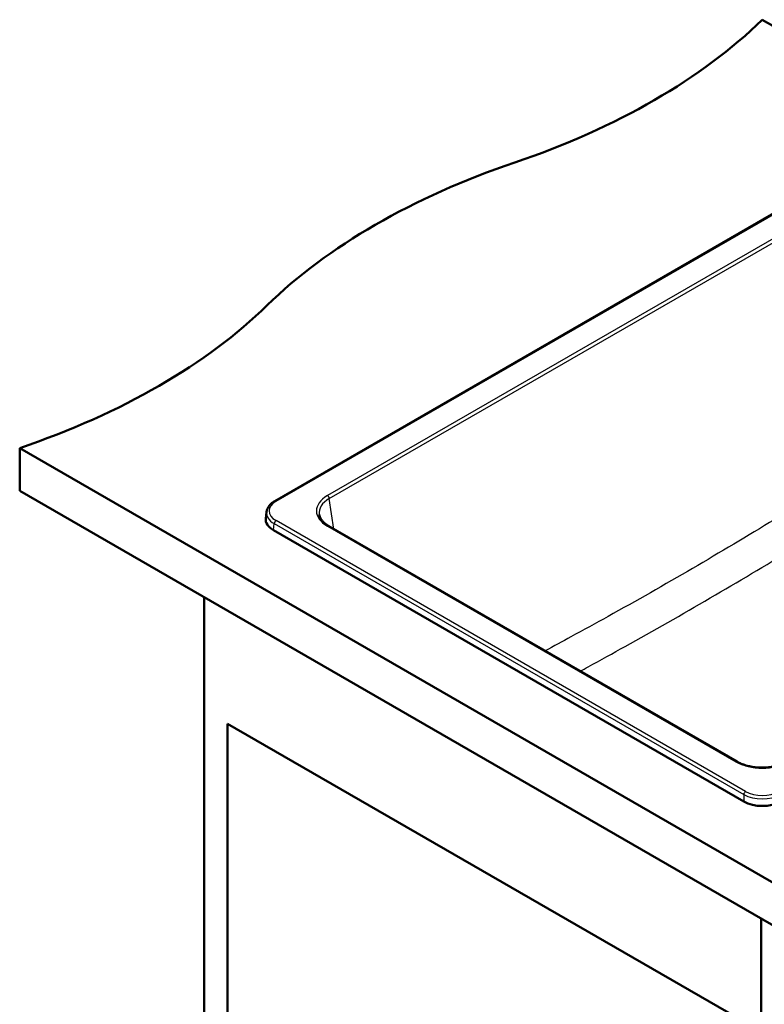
# Model space of a CAD drawing. Header units: millimetres. Extents: x 100 to 2000, y 93 to 2870.
# Tile 4 of 8: x 931 to 1356, y 1306 to 1869. Entities that reach past the tile are written whole.
import ezdxf

# ---------------------------------------------------------------- set-up
doc = ezdxf.new("R2010")
doc.units = ezdxf.units.MM
doc.header["$LTSCALE"] = 10
doc.layers.add('Visible Edges(ISO)', color=7, linetype='Continuous', lineweight=50)
doc.layers.add('Visible Tangent Edges(ISO)', color=7, linetype='Continuous', lineweight=25)

msp = doc.modelspace()

# ---------------------------------------------------------------- linework, layer by layer
at = {"layer": 'Visible Edges(ISO)'}
for p, q in [((1355.26, 1869.14), (1443.75, 1818.04)), ((1415.69, 1789.56), (1076.69, 1593.83)), ((930.99, 1624.19), (930.99, 1599.69)), ((930.99, 1624.19), (1425.97, 1338.41)), ((1425.97, 1313.92), (930.99, 1599.69)), ((1072.03, 1587.76), (1071.57, 1583.96)), ((1075.92, 1577.25), (1344.68, 1422.09)), ((1340.86, 1444.9), (1107.58, 1579.59)), ((1036.35, 1538.86), (1036.35, 933.84)), ((1049.79, 1466.6), (1341.11, 1298.4)), ((1049.79, 941.6), (1049.79, 1466.6)), ((1354.55, 1355.15), (1354.55, 750.13))]:
    msp.add_line(p, q, dxfattribs=at)
for centre, major_axis, ratio, start_param, end_param in [((1010.68, 1986.42), (-400, 0), 0.57735, 2.103514, 2.608875), ((1416.99, 1588.55), (-400, 0), 0.57735, 5.245107, 5.750467), ((727.84, 1823.12), (-400, 0), 0.57735, 2.103514, 2.608875), ((1086.61, 1583.36), (-15.07, 0), 0.574548, 6.21371, 7.06615), ((1355.26, 1428.26), (15, 0), 0.580167, 3.929424, 5.495354)]:
    msp.add_ellipse(centre, major_axis=major_axis, ratio=ratio, start_param=start_param, end_param=end_param, dxfattribs=at)
for points, knots in [([(1072.03, 1587.76), (1072.09, 1588.25), (1072.21, 1588.73), (1072.56, 1589.67), (1072.79, 1590.13), (1073.35, 1590.99), (1073.67, 1591.4), (1074.41, 1592.17), (1074.81, 1592.54), (1075.7, 1593.22), (1076.18, 1593.54), (1076.69, 1593.83)], [0.0694754, 0.0694754, 0.0694754, 0.0694754, 0.2121733, 0.2121733, 0.3548713, 0.3548713, 0.4975693, 0.4975693, 0.6402672, 0.6402672, 0.7829652, 0.7829652, 0.7829652, 0.7829652]), ([(1102.1, 1586.19), (1102.17, 1585.73), (1102.3, 1585.27), (1102.67, 1584.36), (1102.91, 1583.9), (1103.52, 1582.98), (1103.88, 1582.53), (1104.74, 1581.64), (1105.23, 1581.21), (1106.32, 1580.37), (1106.92, 1579.97), (1107.58, 1579.59)], [0.0866094, 0.0866094, 0.0866094, 0.0866094, 0.2256075, 0.2256075, 0.3646057, 0.3646057, 0.5036038, 0.5036038, 0.6426019, 0.6426019, 0.7816001, 0.7816001, 0.7816001, 0.7816001]), ([(1340.86, 1444.9), (1341.59, 1444.49), (1342.37, 1444.1), (1344.05, 1443.39), (1344.94, 1443.07), (1346.8, 1442.51), (1347.77, 1442.28), (1349.78, 1441.89), (1350.81, 1441.74), (1352.9, 1441.54), (1353.96, 1441.48), (1356.08, 1441.47), (1357.14, 1441.51), (1359.24, 1441.69), (1360.28, 1441.82), (1362.3, 1442.18), (1363.28, 1442.41), (1365.17, 1442.94), (1366.08, 1443.25), (1367.91, 1443.98), (1368.82, 1444.43), (1369.65, 1444.9)], [-0.7816, -0.7816, -0.7816, -0.7816, -0.627891, -0.627891, -0.474135, -0.474135, -0.320152, -0.320152, -0.165946, -0.165946, -0.011594, -0.011594, 0.14281, 0.14281, 0.297175, 0.297175, 0.451409, 0.451409, 0.605428, 0.605428, 0.7816, 0.7816, 0.7816, 0.7816])]:
    msp.add_open_spline(points, degree=3, knots=knots, dxfattribs=at)
at = {"layer": 'Visible Tangent Edges(ISO)'}
for p, q in [((1077.44, 1593.76), (1416.44, 1789.48)), ((1410.82, 1772.52), (1106.83, 1597)), ((1107.88, 1595.28), (1411.88, 1770.79)), ((1110.52, 1577.89), (1107.88, 1595.28)), ((1345.73, 1427.86), (1077.44, 1582.76)), ((1075.92, 1577.25), (1076.38, 1581.01)), ((1076.38, 1581.01), (1344.68, 1426.11)), ((1106.83, 1579.52), (1340.11, 1444.83)), ((1344.68, 1426.11), (1344.68, 1422.09))]:
    msp.add_line(p, q, dxfattribs=at)
for centre, major_axis, ratio, start_param, end_param in [((1087.05, 1588.26), (-13.57, 0), 0.574548, 5.50022, 7.06615), ((1077.44, 1592.53), (-0.75, 1.3), 0.57735, 5.497787, 6.283185), ((1122.2, 1588.26), (-21.66, 0), 0.572981, 5.501585, 7.064785), ((1122.2, 1587.04), (-20.17, 0.22), 0.572287, 5.507929, 6.376138), ((1106.83, 1595.78), (-0.75, 1.3), 0.57735, 4.014257, 5.497787), ((1087.05, 1587.04), (-15.06, 0.18), 0.57505, 6.220587, 7.073027), ((1077.44, 1581.54), (-0.75, -1.3), 0.57735, 3.926991, 5.427974), ((1106.83, 1578.29), (0.75, 1.3), 0.57735, 0, 0.785398), ((1340.11, 1443.61), (0.75, 1.3), 0.57735, 0, 0.785398), ((1355.26, 1453.71), (21.5, 0), 0.581753, 3.930789, 5.493989), ((1345.73, 1426.64), (-0.75, -1.3), 0.57735, 3.926991, 5.427974), ((1355.26, 1432.19), (15, 0), 0.571569, 3.929424, 5.495354), ((1355.26, 1433.41), (-13.5, 0), 0.580167, 0.787831, 2.353761)]:
    msp.add_ellipse(centre, major_axis=major_axis, ratio=ratio, start_param=start_param, end_param=end_param, dxfattribs=at)
for points, knots in [([(1362.38, 1583.4), (1346.76, 1573.9), (1331.12, 1564.55), (1299.37, 1546.02), (1283.25, 1536.86), (1260.07, 1523.99), (1253.02, 1520.11), (1241.04, 1513.57), (1236.11, 1510.89), (1231.18, 1508.23)], [-32.929696, -32.929696, -32.929696, -32.929696, -26.285662, -26.285662, -19.452184, -19.452184, -16.464848, -16.464848, -14.378482, -14.378482, -14.378482, -14.378482]), ([(1251.25, 1496.64), (1252.76, 1497.47), (1254.27, 1498.29), (1262.84, 1502.99), (1269.91, 1506.89), (1293.16, 1519.85), (1309.35, 1529.06), (1341.27, 1547.67), (1357.01, 1557.05), (1372.71, 1566.57)], [15.826584, 15.826584, 15.826584, 15.826584, 16.464848, 16.464848, 19.452184, 19.452184, 26.285662, 26.285662, 32.929696, 32.929696, 32.929696, 32.929696])]:
    msp.add_open_spline(points, degree=3, knots=knots, dxfattribs=at)

doc.saveas('drawing.dxf')
